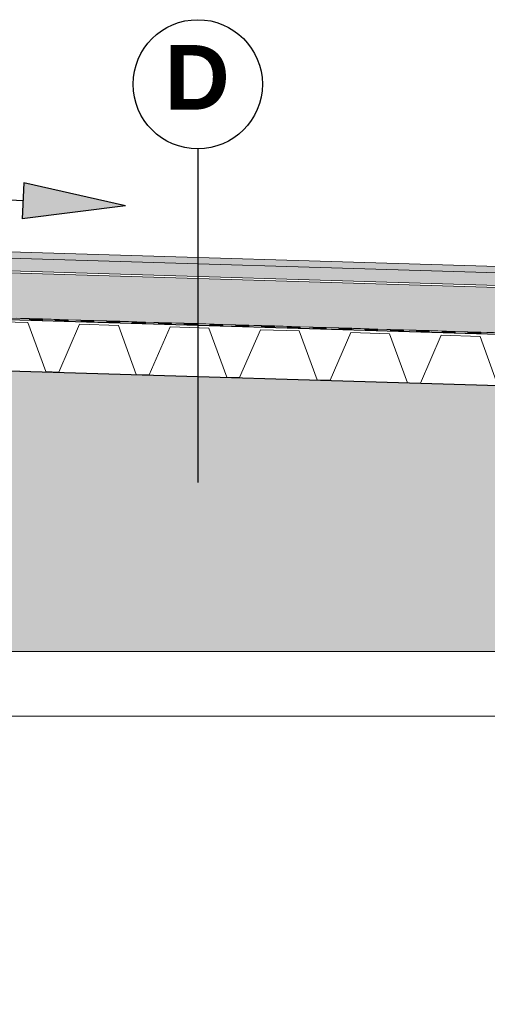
# Model space of a CAD drawing. Header units: metres. Extents: x 1314 to 1415, y -87 to -52.
# Tile 50 of 256: x 1329.78 to 1331.23, y -76.87 to -73.82. Entities that reach past the tile are written whole.
import ezdxf

# ---------------------------------------------------------------- set-up
doc = ezdxf.new("R2010")
doc.units = ezdxf.units.M
doc.header["$PDMODE"] = 65
doc.linetypes.add('AUSGEZOGEN', pattern=[0])
for name, color, linetype, lineweight in [('XR$2$Ansicht', 1, 'AUSGEZOGEN', 50), ('XR$2$Design', 4, 'AUSGEZOGEN', 13), ('XR$2$KALZIP', 7, 'AUSGEZOGEN', 13), ('XR$2$Möblierung', 4, 'AUSGEZOGEN', 13), ('XR$2$Wand', 1, 'AUSGEZOGEN', 50), ('XR$3$Filling', 4, 'AUSGEZOGEN', 13), ('XR$3$Maßlinie 1_50', 7, 'AUSGEZOGEN', 25), ('XR$3$Text 1_100', 3, 'AUSGEZOGEN', 18), ('XR$4$Muster', 4, 'AUSGEZOGEN', 13), ('XR$4$Möblierung', 4, 'AUSGEZOGEN', 13)]:
    doc.layers.add(name, color=color, linetype=linetype, lineweight=lineweight)
doc.styles.add('ARIAL', font='arial.ttf')
doc.dimstyles.new('DIMSTYLE_9', dxfattribs={"dimtxt": 0.125, "dimasz": 0.15, "dimexe": 0, "dimexo": 0, "dimgap": 0.0625, "dimtad": 2, "dimrnd": 0.005, "dimzin": 4, "dimdsep": 46, "dimtxsty": 'ARIAL', "dimblk1": 'ALL_ML_KREIS', "dimblk2": 'ALL_ML_KREIS', "dimsah": 1, "dimcen": 0, "dimclrd": 3, "dimclre": 3, "dimclrt": 3, "dimadec": 0, "dimazin": 0, "dimtfac": 1, "dimtdec": 0, "dimtix": 1, "dimtmove": 2, "dimatfit": 3, "dimfxl": 0, "dimtzin": 0, "dimlwd": 0, "dimlwe": 25, "dimarcsym": 0})

# ---------------------------------------------------------------- blocks, each defined once
blk = doc.blocks.new('MUSTERELEMENT_9')
at = {"layer": 'XR$2$Design', "color": 4, "linetype": 'AUSGEZOGEN', "lineweight": 13, "transparency": 33554687}
for p, q in [((1329.8527, -74.7562), (1329.7729, -74.7539)), ((1329.8529, -74.7512), (1329.773, -74.7489)), ((1329.8129, -74.7501), (1329.8128, -74.755)), ((1329.8527, -74.7552), (1329.8128, -74.754)), ((1329.8528, -74.7522), (1329.8129, -74.7511)), ((1329.8528, -74.7532), (1329.8129, -74.7521)), ((1329.8528, -74.7542), (1329.8129, -74.753)), ((1329.8529, -74.7512), (1329.8527, -74.7562)), ((1329.8529, -74.7512), (1329.8527, -74.7562)), ((1329.9325, -74.7586), (1329.8527, -74.7562)), ((1329.9327, -74.7536), (1329.8529, -74.7512)), ((1329.8928, -74.7524), (1329.8926, -74.7574)), ((1329.9327, -74.7546), (1329.8927, -74.7534)), ((1329.9326, -74.7556), (1329.8927, -74.7544)), ((1329.9326, -74.7566), (1329.8927, -74.7554)), ((1329.9326, -74.7576), (1329.8927, -74.7564)), ((1329.9327, -74.7536), (1329.9325, -74.7586)), ((1329.9327, -74.7536), (1329.9325, -74.7586)), ((1330.0124, -74.761), (1329.9325, -74.7586)), ((1330.0125, -74.756), (1329.9327, -74.7536)), ((1329.9726, -74.7548), (1329.9725, -74.7598)), ((1330.0124, -74.759), (1329.9725, -74.7578)), ((1330.0124, -74.76), (1329.9725, -74.7588)), ((1330.0125, -74.757), (1329.9726, -74.7558)), ((1330.0125, -74.758), (1329.9726, -74.7568)), ((1330.0125, -74.756), (1330.0124, -74.761)), ((1330.0125, -74.756), (1330.0124, -74.761)), ((1330.0924, -74.7584), (1330.0125, -74.756)), ((1330.0525, -74.7572), (1330.0523, -74.7622)), ((1330.0923, -74.7594), (1330.0524, -74.7582)), ((1330.0923, -74.7604), (1330.0524, -74.7592)), ((1330.0924, -74.7584), (1330.0922, -74.7634)), ((1330.0924, -74.7584), (1330.0922, -74.7634)), ((1330.1722, -74.7608), (1330.0924, -74.7584)), ((1330.1323, -74.7596), (1330.1321, -74.7646)), ((1330.0922, -74.7634), (1330.0124, -74.761)), ((1330.0923, -74.7624), (1330.0523, -74.7612)), ((1330.0923, -74.7614), (1330.0524, -74.7602)), ((1330.1721, -74.7658), (1330.0922, -74.7634)), ((1330.1722, -74.7628), (1330.1322, -74.7616)), ((1330.1721, -74.7638), (1330.1322, -74.7626)), ((1330.1721, -74.7648), (1330.1322, -74.7636)), ((1330.1722, -74.7618), (1330.1323, -74.7606)), ((1330.1722, -74.7608), (1330.1721, -74.7658)), ((1330.1722, -74.7608), (1330.1721, -74.7658)), ((1330.2519, -74.7682), (1330.1721, -74.7658)), ((1330.252, -74.7632), (1330.1722, -74.7608)), ((1330.2121, -74.762), (1330.212, -74.767)), ((1330.252, -74.7662), (1330.212, -74.765)), ((1330.2519, -74.7672), (1330.212, -74.766)), ((1330.252, -74.7642), (1330.2121, -74.763)), ((1330.252, -74.7652), (1330.2121, -74.764)), ((1330.252, -74.7632), (1330.2519, -74.7682)), ((1330.252, -74.7632), (1330.2519, -74.7682)), ((1330.3317, -74.7706), (1330.2519, -74.7682)), ((1330.3319, -74.7656), (1330.252, -74.7632)), ((1330.292, -74.7644), (1330.2918, -74.7694)), ((1330.3318, -74.7696), (1330.2918, -74.7684)), ((1330.3319, -74.7666), (1330.2919, -74.7654)), ((1330.3318, -74.7676), (1330.2919, -74.7664)), ((1330.3318, -74.7686), (1330.2919, -74.7674)), ((1330.3319, -74.7656), (1330.3317, -74.7706)), ((1330.3319, -74.7656), (1330.3317, -74.7706)), ((1330.4116, -74.773), (1330.3317, -74.7706)), ((1330.4117, -74.768), (1330.3319, -74.7656)), ((1330.3718, -74.7668), (1330.3717, -74.7718)), ((1330.4117, -74.77), (1330.3717, -74.7688)), ((1330.4116, -74.771), (1330.3717, -74.7698)), ((1330.4116, -74.772), (1330.3717, -74.7708)), ((1330.4117, -74.769), (1330.3718, -74.7678)), ((1330.4117, -74.768), (1330.4116, -74.773)), ((1330.4117, -74.768), (1330.4116, -74.773)), ((1330.4914, -74.7754), (1330.4116, -74.773)), ((1330.4916, -74.7704), (1330.4117, -74.768)), ((1330.4516, -74.7692), (1330.4515, -74.7742)), ((1330.4914, -74.7744), (1330.4515, -74.7732)), ((1330.4915, -74.7714), (1330.4516, -74.7702)), ((1330.4915, -74.7724), (1330.4516, -74.7712)), ((1330.4915, -74.7734), (1330.4516, -74.7722)), ((1330.4916, -74.7704), (1330.4914, -74.7754)), ((1330.4916, -74.7704), (1330.4914, -74.7754)), ((1330.5712, -74.7778), (1330.4914, -74.7754)), ((1330.5714, -74.7728), (1330.4916, -74.7704)), ((1330.5315, -74.7716), (1330.5313, -74.7766)), ((1330.5714, -74.7738), (1330.5314, -74.7726)), ((1330.5713, -74.7748), (1330.5314, -74.7736)), ((1330.5713, -74.7758), (1330.5314, -74.7746)), ((1330.5713, -74.7768), (1330.5314, -74.7756)), ((1330.5714, -74.7728), (1330.5712, -74.7778)), ((1330.5714, -74.7728), (1330.5712, -74.7778)), ((1330.6511, -74.7802), (1330.5712, -74.7778)), ((1330.6512, -74.7752), (1330.5714, -74.7728)), ((1330.6113, -74.774), (1330.6112, -74.779)), ((1330.6511, -74.7782), (1330.6112, -74.777)), ((1330.6511, -74.7792), (1330.6112, -74.778)), ((1330.6512, -74.7762), (1330.6113, -74.775)), ((1330.6512, -74.7772), (1330.6113, -74.776)), ((1330.6512, -74.7752), (1330.6511, -74.7802)), ((1330.6512, -74.7752), (1330.6511, -74.7802)), ((1330.7309, -74.7826), (1330.6511, -74.7802)), ((1330.7311, -74.7776), (1330.6512, -74.7752)), ((1330.6912, -74.7764), (1330.691, -74.7814)), ((1330.731, -74.7816), (1330.691, -74.7804)), ((1330.731, -74.7786), (1330.6911, -74.7774)), ((1330.731, -74.7796), (1330.6911, -74.7784)), ((1330.731, -74.7806), (1330.6911, -74.7794)), ((1330.7311, -74.7776), (1330.7309, -74.7826)), ((1330.7311, -74.7776), (1330.7309, -74.7826)), ((1330.8108, -74.785), (1330.7309, -74.7826)), ((1330.8109, -74.78), (1330.7311, -74.7776)), ((1330.771, -74.7788), (1330.7708, -74.7838)), ((1330.8109, -74.782), (1330.7709, -74.7808)), ((1330.8108, -74.783), (1330.7709, -74.7818)), ((1330.8108, -74.784), (1330.7709, -74.7828)), ((1330.8109, -74.781), (1330.771, -74.7798)), ((1330.8109, -74.78), (1330.8108, -74.785)), ((1330.8109, -74.78), (1330.8108, -74.785)), ((1330.8906, -74.7874), (1330.8108, -74.785)), ((1330.8907, -74.7824), (1330.8109, -74.78)), ((1330.8508, -74.7812), (1330.8507, -74.7862)), ((1330.8907, -74.7854), (1330.8507, -74.7842)), ((1330.8906, -74.7864), (1330.8507, -74.7852)), ((1330.8907, -74.7834), (1330.8508, -74.7822)), ((1330.8907, -74.7844), (1330.8508, -74.7832)), ((1330.8907, -74.7824), (1330.8906, -74.7874)), ((1330.8907, -74.7824), (1330.8906, -74.7874)), ((1330.9704, -74.7898), (1330.8906, -74.7874)), ((1330.9706, -74.7848), (1330.8907, -74.7824)), ((1330.9307, -74.7836), (1330.9305, -74.7886)), ((1330.9705, -74.7888), (1330.9305, -74.7876)), ((1330.9706, -74.7858), (1330.9306, -74.7846)), ((1330.9705, -74.7868), (1330.9306, -74.7856)), ((1330.9705, -74.7878), (1330.9306, -74.7866)), ((1330.9706, -74.7848), (1330.9704, -74.7898)), ((1330.9706, -74.7848), (1330.9704, -74.7898)), ((1331.0503, -74.7922), (1330.9704, -74.7898)), ((1331.0504, -74.7872), (1330.9706, -74.7848)), ((1331.0105, -74.786), (1331.0104, -74.791)), ((1331.0504, -74.7892), (1331.0104, -74.788)), ((1331.0503, -74.7902), (1331.0104, -74.789)), ((1331.0503, -74.7912), (1331.0104, -74.79)), ((1331.0504, -74.7882), (1331.0105, -74.787)), ((1331.0504, -74.7872), (1331.0503, -74.7922)), ((1331.0504, -74.7872), (1331.0503, -74.7922)), ((1331.1303, -74.7896), (1331.0504, -74.7872)), ((1331.0903, -74.7884), (1331.0902, -74.7934)), ((1331.1302, -74.7906), (1331.0903, -74.7894)), ((1331.1303, -74.7896), (1331.1301, -74.7946)), ((1331.1303, -74.7896), (1331.1301, -74.7946)), ((1331.2101, -74.792), (1331.1303, -74.7896)), ((1331.1301, -74.7946), (1331.0503, -74.7922)), ((1331.1301, -74.7936), (1331.0902, -74.7924)), ((1331.1302, -74.7916), (1331.0903, -74.7904)), ((1331.1302, -74.7926), (1331.0903, -74.7914)), ((1331.2099, -74.797), (1331.1301, -74.7946)), ((1331.1702, -74.7908), (1331.17, -74.7958)), ((1331.2101, -74.793), (1331.1701, -74.7918)), ((1331.21, -74.794), (1331.1701, -74.7928)), ((1331.21, -74.795), (1331.1701, -74.7938)), ((1331.21, -74.796), (1331.1701, -74.7948)), ((1331.2101, -74.792), (1331.2099, -74.797)), ((1331.2101, -74.792), (1331.2099, -74.797)), ((1331.2898, -74.7994), (1331.2099, -74.797)), ((1331.2899, -74.7944), (1331.2101, -74.792))]:
    blk.add_line(p, q, dxfattribs=at)
blk = doc.blocks.new('ALL_ML_KREIS')
at = {"color": 0, "linetype": 'ByBlock', "lineweight": -2}
for p, q in [((0, -0.5), (0, 0.5)), ((-1, 0), (0.5, 0))]:
    blk.add_line(p, q, dxfattribs=at)
blk.add_circle((0, 0), 0.15, dxfattribs=at)
blk = doc.blocks.new('*D100')
at = {"layer": 'DEFPOINTS', "color": 3, "linetype": 'AUSGEZOGEN', "lineweight": 25, "transparency": 33554687}
for p in [(1318.1917, -74.2409), (1332.4917, -75.3797), (1318.1917, -83.7271)]:
    blk.add_point(p, dxfattribs=at)
at = {"layer": 'XR$3$Maßlinie 1_50', "color": 3, "linetype": 'AUSGEZOGEN', "lineweight": -2, "transparency": 33554687}
for p, q in [((1318.1917, -83.4271), (1318.1917, -83.7271)), ((1332.4917, -83.4271), (1332.4917, -83.7271)), ((1318.1917, -83.7271), (1332.4917, -83.7271))]:
    blk.add_line(p, q, dxfattribs=at)
at = {"layer": 'XR$3$Maßlinie 1_50', "color": 3, "linetype": 'AUSGEZOGEN', "lineweight": 25, "transparency": 33554687, "xscale": 0.15, "yscale": 0.15, "zscale": 0.15, "rotation": 180}
blk.add_blockref('ALL_ML_KREIS', (1318.1917, -83.7271), dxfattribs=at)
at = {"layer": 'XR$3$Maßlinie 1_50', "color": 3, "linetype": 'AUSGEZOGEN', "lineweight": 25, "transparency": 33554687, "xscale": 0.15, "yscale": 0.15, "zscale": 0.15}
blk.add_blockref('ALL_ML_KREIS', (1332.4917, -83.7271), dxfattribs=at)
at = {"layer": 'XR$3$Maßlinie 1_50', "color": 3, "linetype": 'AUSGEZOGEN', "lineweight": 25, "transparency": 33554687, "insert": (1325.3461, -83.6124), "char_height": 0.125, "width": 0.625, "attachment_point": 5, "style": 'ARIAL'}
blk.add_mtext('\\A1;{\\A1;{14.30\\H0.082500;\\S^ ;}}', dxfattribs=at)

msp = doc.modelspace()

# ---------------------------------------------------------------- hatches: boundary and pattern name
at = {"layer": 'XR$2$Möblierung', "linetype": 'AUSGEZOGEN', "lineweight": 13, "true_color": 0xcdb691, "transparency": 33554687}
msp.add_hatch(color=43, dxfattribs=at).paths.add_polyline_path([(1332.3417, -74.9911), (1318.3417, -74.5711), (1318.3417, -74.6111), (1318.5917, -74.6111), (1318.5917, -75.7811), (1332.0917, -75.7811), (1332.0917, -75.0313), (1332.3417, -75.0313)])
at = {"layer": 'XR$3$Filling', "linetype": 'AUSGEZOGEN', "lineweight": 25, "transparency": 33554687}
msp.add_hatch(color=59, dxfattribs=at).paths.add_polyline_path([(1329.79, -74.4416), (1329.7956, -74.3296), (1330.1104, -74.4014)], flags=16)
at = {"layer": 'XR$4$Muster', "linetype": 'AUSGEZOGEN', "lineweight": 13, "transparency": 33554687}
h = msp.add_hatch(dxfattribs=at)
h.set_pattern_fill('MUSTER', color=52, scale=0.0675, style=0, pattern_type=2)
h.set_pattern_definition([(0, (0.135, 0.135), (0.0675, 0.0675), [0.0675, -0.0675]), (90, (0.135, 0.135), (-0.0675, 0.0675), [0.0675, -0.0675])])
h.paths.add_polyline_path([(1318.3562, -74.4065), (1332.3278, -74.8257), (1332.332, -74.6857), (1325.3319, -74.4757), (1318.3604, -74.2683)], flags=0)
at = {"layer": 'XR$4$Möblierung', "linetype": 'AUSGEZOGEN', "lineweight": 13, "transparency": 33554687}
msp.add_hatch(color=254, dxfattribs=at).paths.add_polyline_path([(1318.122, -74.1944), (1318.121, -74.2244), (1318.1226, -74.2285), (1318.1541, -74.2567), (1318.1619, -74.2596), (1332.6417, -74.689), (1332.6417, -74.63)])

# ---------------------------------------------------------------- linework, layer by layer
at = {"layer": 'XR$2$Ansicht', "color": 4, "linetype": 'AUSGEZOGEN', "lineweight": 13, "transparency": 33554687}
msp.add_line((1332.0917, -75.7811), (1318.5917, -75.7811), dxfattribs=at)
msp.add_lwpolyline([(1329.6882, -74.7588), (1329.8082, -74.7625), (1329.8636, -74.9142), (1329.9035, -74.9155), (1329.9681, -74.7674), (1330.088, -74.771), (1330.1434, -74.9228), (1330.1834, -74.924), (1330.248, -74.7759), (1330.3679, -74.7796), (1330.4233, -74.9314), (1330.4633, -74.9326), (1330.5278, -74.7845), (1330.6478, -74.7882), (1330.7032, -74.94), (1330.7431, -74.9412), (1330.8077, -74.7931), (1330.9277, -74.7968), (1330.983, -74.9486), (1331.023, -74.9498), (1331.0876, -74.8017), (1331.2075, -74.8054), (1331.2629, -74.9572)], dxfattribs=at)
at = {"layer": 'XR$2$Design', "color": 4, "lineweight": 13, "transparency": 33554687}
for p, q in [((1332.6086, -74.694), (1318.0297, -74.2575)), ((1332.3278, -74.8257), (1318.3562, -74.4065))]:
    msp.add_line(p, q, dxfattribs=at)
at = {"layer": 'XR$2$Design', "color": 3, "linetype": 'AUSGEZOGEN', "lineweight": 25, "transparency": 33554687}
for p, q in [((1318.1917, -74.4066), (1332.4917, -74.8356)), ((1332.4917, -74.9956), (1318.3417, -74.5711))]:
    msp.add_line(p, q, dxfattribs=at)
at = {"layer": 'XR$2$KALZIP', "transparency": 33554687}
for p, q in [((1332.6417, -74.63), (1318.2766, -74.199)), ((1332.6417, -74.65), (1318.276, -74.219)), ((1332.6417, -74.689), (1318.2749, -74.258))]:
    msp.add_line(p, q, dxfattribs=at)
at = {"layer": 'XR$2$Wand', "color": 52, "linetype": 'AUSGEZOGEN', "lineweight": 13, "transparency": 33554687}
msp.add_line((1318.7917, -75.9811), (1331.8917, -75.9811), dxfattribs=at)
at = {"layer": 'XR$3$Maßlinie 1_50', "color": 3, "linetype": 'AUSGEZOGEN', "lineweight": 25, "transparency": 33554687}
for p, q in [((1329.7928, -74.3856), (1328.2129, -74.3066)), ((1329.7956, -74.3296), (1329.79, -74.4416)), ((1330.1104, -74.4014), (1329.7956, -74.3296)), ((1330.1104, -74.4014), (1329.79, -74.4416))]:
    msp.add_line(p, q, dxfattribs=at)
at = {"layer": 'XR$3$Text 1_100', "color": 3, "linetype": 'AUSGEZOGEN', "lineweight": 25, "transparency": 33554687}
msp.add_line((1330.3337, -74.2245), (1330.3337, -75.2579), dxfattribs=at)
msp.add_circle((1330.3337, -74.0245), 0.2, dxfattribs=at)

# ---------------------------------------------------------------- block references
at = {"layer": 'XR$2$Design', "color": 4, "linetype": 'AUSGEZOGEN', "lineweight": 13, "transparency": 33554687}
msp.add_blockref('MUSTERELEMENT_9', (0, 0), dxfattribs=at)

# ---------------------------------------------------------------- texts
at = {"layer": 'XR$3$Text 1_100', "color": 3, "linetype": 'AUSGEZOGEN', "lineweight": 25, "transparency": 33554687, "insert": (1330.231, -74.103), "char_height": 0.2, "width": 0.302714, "attachment_point": 7, "style": 'ARIAL'}
msp.add_mtext('\\A1;{\\fArial|i0|b1;\\H0.200000;\\W1.000000;\\C3;D}\\P', dxfattribs=at)

# ---------------------------------------------------------------- dimensions: what is measured, and where the dimension line sits
at = {"layer": 'XR$3$Maßlinie 1_50', "color": 3, "linetype": 'AUSGEZOGEN', "lineweight": 25, "transparency": 33554687}
dim = msp.add_linear_dim(base=(1332.4917, -83.7271), p1=(1318.1917, -83.4271), p2=(1332.4917, -83.4271), dimstyle='DIMSTYLE_9', override={"dimpost": '<>', "dimclrd": 3, "dimclre": 3, "dimclrt": 3, "dimlwd": 0, "dimlwe": 25}, dxfattribs=at)
dim.commit()
dim.dimension.update_dxf_attribs({"geometry": '*D100', "text_midpoint": (1325.3461, -83.6124), "dimtype": 160})

doc.saveas('drawing.dxf')
